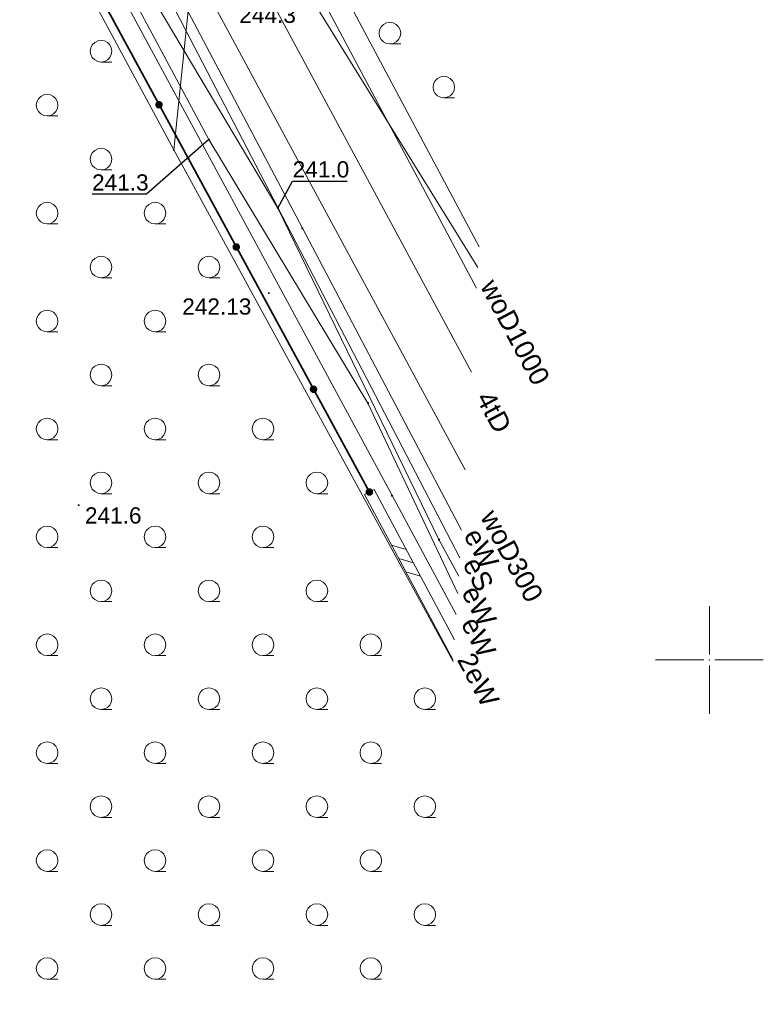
# Model space of a CAD drawing. Header units: metres. Extents: x 6603648 to 6604252, y 5739748 to 5740166.
# Tile 93 of 98: x 6604218 to 6604252, y 5739984 to 5740030. Entities that reach past the tile are written whole.
import ezdxf
from ezdxf.enums import TextEntityAlignment as Align

# ---------------------------------------------------------------- set-up
doc = ezdxf.new("R2010")
doc.units = ezdxf.units.M
doc.header["$PDSIZE"] = 0.75
doc.linetypes.add('ARK_LIN', pattern=[50, 50, 0])
doc.layers.get('0').update_dxf_attribs({"color": 252, "linetype": 'CONTINUOUS'})
for name, color, linetype, lineweight in [('GEPPGD', 252, 'CONTINUOUS', 18), ('GESDZI', 252, 'CONTINUOUS', 18), ('GESKKL', 252, 'CONTINUOUS', 18), ('GESUZY', 252, 'CONTINUOUS', 18), ('GSLDSS', 252, 'CONTINUOUS', 18), ('GSLKOG', 252, 'CONTINUOUS', 35), ('GSPPRB', 252, 'CONTINUOUS', 18), ('GSPWPN', 252, 'CONTINUOUS', 13), ('GSPWPN_O', 252, 'CONTINUOUS', 13), ('GSPWPS', 252, 'CONTINUOUS', 13), ('GSPWPS_O', 252, 'CONTINUOUS', 13), ('GSSLZK', 252, 'CONTINUOUS', 18), ('GULESN', 252, 'CONTINUOUS', 18), ('GULESN_O', 252, 'CONTINUOUS', 18), ('GULEWN', 252, 'CONTINUOUS', 18), ('GULEWN_O', 252, 'CONTINUOUS', 18), ('GULTPR', 252, 'CONTINUOUS', 18), ('GULTPR_O', 252, 'CONTINUOUS', 18), ('GULWOP', 252, 'CONTINUOUS', 18), ('GULWOP_O', 252, 'CONTINUOUS', 18), ('PKT_ARK', 252, 'ARK_LIN', 18)]:
    doc.layers.add(name, color=color, linetype=linetype, lineweight=lineweight)
doc.layers.add('GUPESH', color=252, linetype='CONTINUOUS')
doc.layers.add('GUPESH_O', color=252, linetype='CONTINUOUS')
doc.styles.add('Arial', font='arial.ttf')

# ---------------------------------------------------------------- blocks, each defined once
blk = doc.blocks.new('GSPWPN1')
blk.add_hatch(color=256).paths.add_polyline_path([(0, 0.045), (-0.011647, 0.043467), (-0.0225, 0.038971), (-0.03182, 0.03182), (-0.038971, 0.0225), (-0.043467, 0.011647), (-0.045, 0), (-0.043467, -0.011647), (-0.038971, -0.0225), (-0.03182, -0.03182), (-0.0225, -0.038971), (-0.011647, -0.043467), (0, -0.045), (0.011647, -0.043467), (0.0225, -0.038971), (0.03182, -0.03182), (0.038971, -0.0225), (0.043467, -0.011647), (0.045, 0), (0.043467, 0.011647), (0.038971, 0.0225), (0.03182, 0.03182), (0.0225, 0.038971), (0.011647, 0.043467)])
blk = doc.blocks.new('GSPWPS1')
blk.add_hatch(color=256).paths.add_polyline_path([(0, 0.045), (-0.011647, 0.043467), (-0.0225, 0.038971), (-0.03182, 0.03182), (-0.038971, 0.0225), (-0.043467, 0.011647), (-0.045, 0), (-0.043467, -0.011647), (-0.038971, -0.0225), (-0.03182, -0.03182), (-0.0225, -0.038971), (-0.011647, -0.043467), (0, -0.045), (0.011647, -0.043467), (0.0225, -0.038971), (0.03182, -0.03182), (0.038971, -0.0225), (0.043467, -0.011647), (0.045, 0), (0.043467, 0.011647), (0.038971, 0.0225), (0.03182, 0.03182), (0.0225, 0.038971), (0.011647, 0.043467)])
blk = doc.blocks.new('GSPPRB0')
blk.add_lwpolyline([(-0.007955, 0.0225), (0.007955, 0.0225), (0.0225, 0.007955), (0.0225, -0.007955), (0.007955, -0.0225), (-0.007955, -0.0225), (-0.0225, -0.007955), (-0.0225, 0.007955)], close=True)
blk = doc.blocks.new('GUPESH1')
blk.add_hatch(color=256).paths.add_polyline_path([(0, 0.045), (-0.011647, 0.043467), (-0.0225, 0.038971), (-0.03182, 0.03182), (-0.038971, 0.0225), (-0.043467, 0.011647), (-0.045, 0), (-0.043467, -0.011647), (-0.038971, -0.0225), (-0.03182, -0.03182), (-0.0225, -0.038971), (-0.011647, -0.043467), (0, -0.045), (0.011647, -0.043467), (0.0225, -0.038971), (0.03182, -0.03182), (0.038971, -0.0225), (0.043467, -0.011647), (0.045, 0), (0.043467, 0.011647), (0.038971, 0.0225), (0.03182, 0.03182), (0.0225, 0.038971), (0.011647, 0.043467)])
blk = doc.blocks.new('GEPPGD1_2')
blk.add_hatch(color=256).paths.add_polyline_path([(-0.045, 0), (-0.042798, -0.013906), (-0.036406, -0.02645), (-0.02645, -0.036406), (-0.013906, -0.042798), (0, -0.045), (0.013906, -0.042798), (0.02645, -0.036406), (0.036406, -0.02645), (0.042798, -0.013906), (0.045, 0), (0.042798, 0.013906), (0.036406, 0.02645), (0.02645, 0.036406), (0.013906, 0.042798), (0, 0.045), (-0.013906, 0.042798), (-0.02645, 0.036406), (-0.036406, 0.02645), (-0.042798, 0.013906)])
blk = doc.blocks.new('GSLKOG2')
blk.add_hatch(color=256).paths.add_polyline_path([(0, 0.175), (-0.045293, 0.169037), (-0.0875, 0.151554), (-0.123744, 0.123744), (-0.151554, 0.0875), (-0.169037, 0.045293), (-0.175, 0), (-0.169037, -0.045293), (-0.151554, -0.0875), (-0.123744, -0.123744), (-0.0875, -0.151554), (-0.045293, -0.169037), (0, -0.175), (0.045293, -0.169037), (0.0875, -0.151554), (0.123744, -0.123744), (0.151554, -0.0875), (0.169037, -0.045293), (0.175, 0), (0.169037, 0.045293), (0.151554, 0.0875), (0.123744, 0.123744), (0.0875, 0.151554), (0.045293, 0.169037)])
blk = doc.blocks.new('GSLKOG1')
blk.add_hatch(color=256).paths.add_polyline_path([(0, 0.175), (-0.045293, 0.169037), (-0.0875, 0.151554), (-0.123744, 0.123744), (-0.151554, 0.0875), (-0.169037, 0.045293), (-0.175, 0), (-0.169037, -0.045293), (-0.151554, -0.0875), (-0.123744, -0.123744), (-0.0875, -0.151554), (-0.045293, -0.169037), (0, -0.175), (0.045293, -0.169037), (0.0875, -0.151554), (0.123744, -0.123744), (0.151554, -0.0875), (0.169037, -0.045293), (0.175, 0), (0.169037, 0.045293), (0.151554, 0.0875), (0.123744, 0.123744), (0.0875, 0.151554), (0.045293, 0.169037)])
blk = doc.blocks.new('GSLDSS1')
for points in [[(-0.955, -0.25), (-0.455, 0.25)], [(-0.25, -0.25), (0.25, 0.25)], [(0.455, -0.25), (0.955, 0.25)]]:
    blk.add_lwpolyline(points)
blk = doc.blocks.new('GSLDSS2')
blk.add_lwpolyline([(0, 0.25), (0, -0.25)])
blk = doc.blocks.new('GSSLZK1')
blk.add_lwpolyline([(0.5, 0), (0.475528, -0.154508), (0.404508, -0.293893), (0.293893, -0.404508), (0.154508, -0.475528), (0, -0.5), (-0.154508, -0.475528), (-0.293893, -0.404508), (-0.404508, -0.293893), (-0.475528, -0.154508), (-0.5, 0), (-0.475528, 0.154508), (-0.404508, 0.293893), (-0.293893, 0.404508), (-0.154508, 0.475528), (0, 0.5), (0.154508, 0.475528), (0.293893, 0.404508), (0.404508, 0.293893), (0.475528, 0.154508)], close=True)
blk.add_lwpolyline([(-0.5, 0), (-0.5, -0.5)])
blk = doc.blocks.new('ASS_SYM', base_point=(826.5, 303.25))
at = {"layer": 'PKT_ARK'}
for p, q in [((826.5, 303.5), (826.5, 305.75)), ((826.25, 303.25), (824, 303.25)), ((826.5, 303), (826.5, 300.75)), ((826.75, 303.25), (829, 303.25))]:
    blk.add_line(p, q, dxfattribs=at)
blk.add_point((826.5, 303.25), dxfattribs=at)
blk.add_point((826.5, 303.25), dxfattribs=at)

msp = doc.modelspace()

# ---------------------------------------------------------------- linework, layer by layer
at = {"layer": 'GESDZI'}
for points in [[(6604177.388, 5740130.878), (6604188.08, 5740111.72), (6604205.66, 5740080.21), (6604212.81, 5740067.39), (6604227.06, 5740041.86), (6604226.28, 5740034.3), (6604225.19, 5740023.63), (6604211.14, 5740049.68), (6604183.81, 5740100.36), (6604166.975, 5740131.573)], [(6604238.131, 5739999.936), (6604225.19, 5740023.63), (6604226.28, 5740034.3), (6604227.06, 5740041.86), (6604230.22, 5740072.76), (6604230.617, 5740076.814)], [(6604226.418, 5739825.71), (6604205, 5739821.48), (6604196.08, 5739821.95), (6604198.07, 5739851.9), (6604198.87, 5739863.88), (6604199.76, 5739877.24), (6604201.1, 5739896.98), (6604202.44, 5739916.9), (6604203.44, 5739931.58), (6604203.8, 5739936.9), (6604205.14, 5739956.67), (6604205.71, 5739965.06), (6604208.38, 5740004.99), (6604211.14, 5740049.68), (6604225.19, 5740023.63), (6604238.131, 5739999.936)]]:
    msp.add_lwpolyline(points, dxfattribs=at)
at = {"layer": 'GESKKL'}
msp.add_lwpolyline([(6604238.131, 5739999.936), (6604225.19, 5740023.63), (6604211.14, 5740049.68), (6604183.81, 5740100.36), (6604166.975, 5740131.573)], dxfattribs=at)
at = {"layer": 'GESUZY'}
for points in [[(6604238.131, 5739999.936), (6604225.19, 5740023.63), (6604211.14, 5740049.68), (6604183.81, 5740100.36), (6604166.975, 5740131.573)], [(6604045.72, 5740109.58), (6604090.22, 5740106.61), (6604096.88, 5740106.16), (6604155.41, 5740102.26), (6604161.21, 5740101.87), (6604183.81, 5740100.36), (6604211.14, 5740049.68), (6604225.19, 5740023.63), (6604238.131, 5739999.936)]]:
    msp.add_lwpolyline(points, dxfattribs=at)
at = {"layer": 'GSLDSS'}
for points in [[(6604238.198, 5740000.933), (6604234.47, 5740007.898)], [(6604238.135, 5739999.991), (6604234.03, 5740007.662)]]:
    msp.add_lwpolyline(points, dxfattribs=at)
at = {"layer": 'GSLKOG'}
msp.add_lwpolyline([(6604234.25, 5740007.78), (6604211.178, 5740050.262)], dxfattribs=at)
at = {"layer": 'GSSLZK'}
msp.add_line((6604227.63, 5740037.02), (6604239.274, 5740018.185), dxfattribs=at)
msp.add_lwpolyline([(6604238.135, 5739999.985), (6604234.03, 5740007.662), (6604234.25, 5740007.78), (6604211.178, 5740050.262), (6604207.6, 5739993.329), (6604234.332, 5739943.382)], dxfattribs=at)
at = {"layer": 'GULESN'}
msp.add_lwpolyline([(6604171.905, 5740131.244), (6604175.62, 5740124.33), (6604187.55, 5740102.06), (6604192.88, 5740091.98), (6604205.3, 5740068.84), (6604217.05, 5740046.23), (6604224.26, 5740032.04), (6604238.443, 5740004.727)], dxfattribs=at)
at = {"layer": 'GULEWN'}
for points in [[(6604238.342, 5740003.084), (6604234.18, 5740011.9), (6604226.82, 5740024.11), (6604218.884, 5740038.906), (6604217.437, 5740042.682), (6604217.045, 5740046.106), (6604206.766, 5740069.231), (6604194.867, 5740091.218), (6604192.719, 5740094.832), (6604187.458, 5740101.971), (6604183.833, 5740105.438), (6604169.81, 5740131.384)], [(6604238.391, 5740003.88), (6604237.47, 5740005.578), (6604230.006, 5740020.94), (6604224.033, 5740030.982), (6604219.786, 5740036.821), (6604198.565, 5740077.369), (6604180.777, 5740112.394), (6604170.362, 5740131.347)], [(6604238.523, 5740006.012), (6604231.144, 5740020.001), (6604217.802, 5740045.269), (6604208.287, 5740063.208), (6604196.4, 5740085.274), (6604186.7, 5740103.524), (6604175.556, 5740124.348), (6604171.891, 5740131.245)], [(6604238.277, 5740002.114), (6604235.299, 5740007.617), (6604218.781, 5740038.222)]]:
    msp.add_lwpolyline(points, dxfattribs=at)
at = {"layer": 'GULTPR'}
msp.add_lwpolyline([(6604238.974, 5740013.328), (6604221.542, 5740045.701)], dxfattribs=at)
at = {"layer": 'GULWOP'}
for points in [[(6604239.216, 5740017.235), (6604178.668, 5740130.792)], [(6604179.842, 5740130.714), (6604239.333, 5740019.139)], [(6604238.695, 5740008.809), (6604210.888, 5740060.251)]]:
    msp.add_lwpolyline(points, dxfattribs=at)
at = {"layer": 'GUPESH_O', "flags": 128}
for points in [[(6604226.82, 5740024.11), (6604223.921, 5740021.578), (6604221.401, 5740021.578)], [(6604230.006, 5740020.94), (6604230.696, 5740022.184), (6604233.216, 5740022.184)]]:
    msp.add_lwpolyline(points, dxfattribs=at)

# ---------------------------------------------------------------- block references
at = {"layer": 'GEPPGD', "rotation": 90}
msp.add_blockref('GEPPGD1_2', (6604225.19, 5740023.63), dxfattribs=at)
at = {"layer": 'GSLDSS', "rotation": 118.1567992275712}
for name, p in [('GSLDSS2', (6604234.25, 5740007.78)), ('GSLDSS1', (6604235.95, 5740004.603)), ('GSLDSS1', (6604235.95, 5740004.603))]:
    msp.add_blockref(name, p, dxfattribs=at)
at = {"layer": 'GSLKOG', "rotation": 118.5068652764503}
for name, p in [('GSLKOG2', (6604224.503, 5740025.726)), ('GSLKOG2', (6604224.503, 5740025.726)), ('GSLKOG2', (6604228.083, 5740019.135)), ('GSLKOG2', (6604228.083, 5740019.135)), ('GSLKOG2', (6604231.662, 5740012.544)), ('GSLKOG2', (6604231.662, 5740012.544)), ('GSLKOG1', (6604234.25, 5740007.78))]:
    msp.add_blockref(name, p, dxfattribs=at)
at = {"layer": 'GSPPRB', "rotation": 90}
for p in [(6604231.144, 5740020.001), (6604234.18, 5740011.9), (6604234.25, 5740007.78), (6604235.299, 5740007.617), (6604237.47, 5740005.578)]:
    msp.add_blockref('GSPPRB0', p, dxfattribs=at)
at = {"layer": 'GSPWPN', "rotation": 90}
msp.add_blockref('GSPWPN1', (6604220.781, 5740007.171), dxfattribs=at)
at = {"layer": 'GSPWPS', "rotation": 90}
msp.add_blockref('GSPWPS1', (6604229.593, 5740016.995), dxfattribs=at)
at = {"layer": 'GSSLZK', "rotation": 90}
for p in [(6604235.2, 5740029.045), (6604221.819, 5740028.205), (6604237.7, 5740026.545), (6604219.319, 5740025.705), (6604221.819, 5740023.205), (6604219.319, 5740020.705), (6604224.319, 5740020.705), (6604221.819, 5740018.205), (6604226.819, 5740018.205), (6604219.319, 5740015.705), (6604224.319, 5740015.705), (6604221.819, 5740013.205), (6604226.819, 5740013.205), (6604219.319, 5740010.705), (6604224.319, 5740010.705), (6604229.319, 5740010.705), (6604221.819, 5740008.205), (6604226.819, 5740008.205), (6604231.819, 5740008.205), (6604219.319, 5740005.705), (6604224.319, 5740005.705), (6604229.319, 5740005.705), (6604221.819, 5740003.205), (6604226.819, 5740003.205), (6604231.819, 5740003.205), (6604219.319, 5740000.705), (6604224.319, 5740000.705), (6604229.319, 5740000.705), (6604234.319, 5740000.705), (6604221.819, 5739998.205), (6604226.819, 5739998.205), (6604231.819, 5739998.205), (6604236.819, 5739998.205), (6604219.319, 5739995.705), (6604224.319, 5739995.705), (6604229.319, 5739995.705), (6604234.319, 5739995.705), (6604221.819, 5739993.205), (6604226.819, 5739993.205), (6604231.819, 5739993.205), (6604236.819, 5739993.205), (6604219.319, 5739990.705), (6604224.319, 5739990.705), (6604229.319, 5739990.705), (6604234.319, 5739990.705), (6604221.819, 5739988.205), (6604226.819, 5739988.205), (6604231.819, 5739988.205), (6604236.819, 5739988.205), (6604219.319, 5739985.705), (6604224.319, 5739985.705), (6604229.319, 5739985.705), (6604234.319, 5739985.705)]:
    msp.add_blockref('GSSLZK1', p, dxfattribs=at)
at = {"layer": 'GUPESH', "rotation": 90}
for p in [(6604226.82, 5740024.11), (6604230.006, 5740020.94), (6604234.18, 5740011.9), (6604237.47, 5740005.578)]:
    msp.add_blockref('GUPESH1', p, dxfattribs=at)
at = {"layer": 'PKT_ARK'}
msp.add_blockref('ASS_SYM', (6604250, 5740000), dxfattribs=at)

# ---------------------------------------------------------------- texts
at = {"layer": 'GSPWPN_O', "style": 'Arial'}
for s, p in [('244.3', (6604228.224, 5740029.516)), ('241.6', (6604221.073, 5740006.323))]:
    msp.add_text(s, height=0.75, rotation=360, dxfattribs=at).set_placement(p)
at = {"layer": 'GSPWPS_O', "style": 'Arial'}
msp.add_text('242.13', height=0.75, rotation=360, dxfattribs=at).set_placement((6604225.58, 5740016.003))
at = {"layer": 'GULESN_O', "style": 'Arial'}
msp.add_text('eS', height=0.9, rotation=297.2474, dxfattribs=at).set_placement((6604238.899, 5740003.77), align=Align.CENTER)
at = {"layer": 'GULEWN_O', "style": 'Arial'}
for s, rotation, p in [('eW', 298.48, (6604239.043, 5740004.95)), ('eW', 298.1442, (6604238.938, 5740002.294)), ('eW', 298.1442, (6604238.913, 5740000.848)), ('2eW', 298.1041, (6604238.9, 5739998.873))]:
    msp.add_text(s, height=0.9, rotation=rotation, dxfattribs=at).set_placement(p, align=Align.CENTER)
at = {"layer": 'GULTPR_O', "style": 'Arial'}
msp.add_text('4tD', height=0.9, rotation=298.1286, dxfattribs=at).set_placement((6604239.63, 5740011.277), align=Align.CENTER)
at = {"layer": 'GULWOP_O', "style": 'Arial'}
for s, rotation, p in [('woD1000', 298.0663, (6604240.611, 5740014.978)), ('woD300', 298.3996, (6604240.459, 5740004.607))]:
    msp.add_text(s, height=0.9, rotation=rotation, dxfattribs=at).set_placement(p, align=Align.CENTER)
at = {"layer": 'GUPESH_O', "style": 'Arial'}
for s, p in [('241.0', (6604230.696, 5740022.357)), ('241.3', (6604221.401, 5740021.75))]:
    msp.add_text(s, height=0.75, rotation=360, dxfattribs=at).set_placement(p)

doc.saveas('drawing.dxf')
